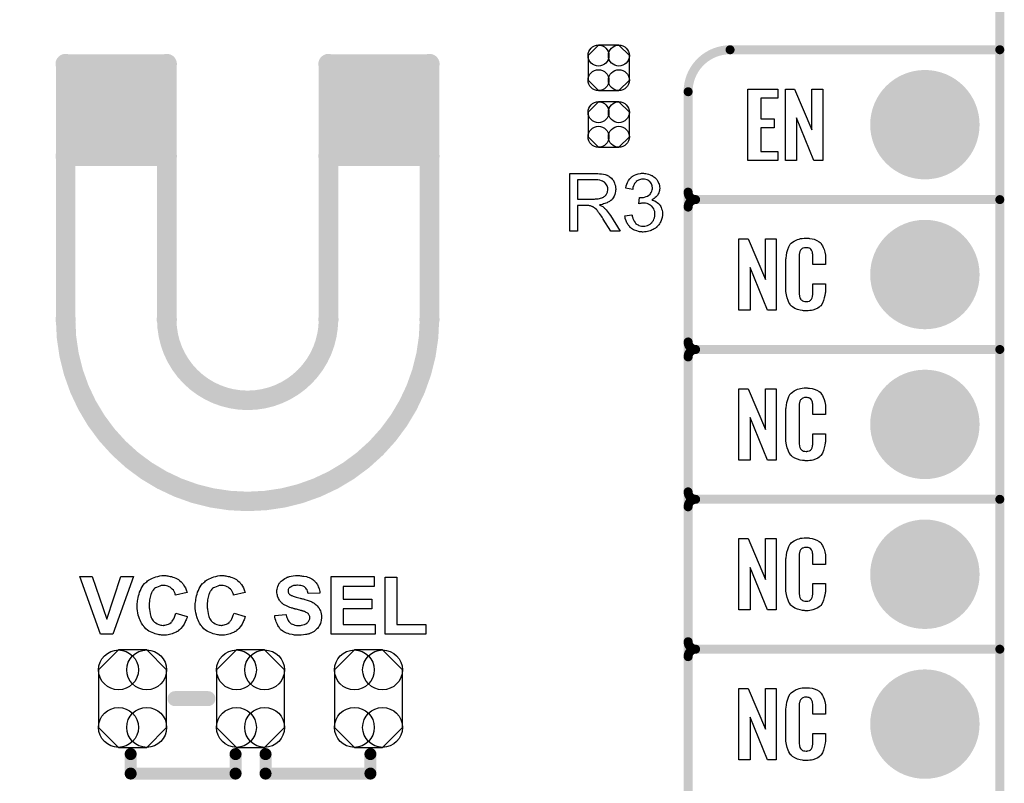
# Model space of a CAD drawing. Extents: x -0.07 to 0.95, y -0.15 to 1.54.
# Tile 7 of 10: x 0.3 to 0.95, y 0.26 to 0.77. Entities that reach past the tile are written whole.
import ezdxf

# ---------------------------------------------------------------- set-up
doc = ezdxf.new("R2010")
doc.units = 0
doc.layers.get('0').update_dxf_attribs({"linetype": 'CONTINUOUS'})
for name, color, linetype in [('gko', 6, 'CONTINUOUS'), ('gto', 2, 'CONTINUOUS'), ('gts', 1, 'CONTINUOUS')]:
    doc.layers.add(name, color=color, linetype=linetype)

# ---------------------------------------------------------------- blocks, each defined once
blk = doc.blocks.new('D24')
at = {"const_width": 0.005}
blk.add_lwpolyline([(-0.0025, 0, 1), (0.0025, 0, 1)], format="xyb", close=True, dxfattribs=at)
blk = doc.blocks.new('D34')
at = {"const_width": 0.003}
blk.add_lwpolyline([(-0.0015, 0, 1), (0.0015, 0, 1)], format="xyb", close=True, dxfattribs=at)
blk = doc.blocks.new('D85')
at = {"const_width": 0.00675}
blk.add_lwpolyline([(-0.003375, 0, 1), (0.003375, 0, 1)], format="xyb", close=True, dxfattribs=at)
blk = doc.blocks.new('D36')
at = {"const_width": 0.004}
blk.add_lwpolyline([(-0.002, 0, 1), (0.002, 0, 1)], format="xyb", close=True, dxfattribs=at)
blk = doc.blocks.new('D86')
at = {"const_width": 0.0615}
blk.add_lwpolyline([(-0.0337, 0), (0.0337, 0)], dxfattribs=at)
blk = doc.blocks.new('D97')
blk.add_lwpolyline([(-0.0227, 0.0192), (-0.0227, -0.0192), (-0.0094, -0.0325), (0.0094, -0.0325), (0.0227, -0.0192), (0.0227, 0.0192), (0.0094, 0.0325), (-0.0094, 0.0325)], close=True)
for centre in [(-0.0094, 0.0192), (0.0094, 0.0192), (-0.0094, -0.0192), (0.0094, -0.0192)]:
    blk.add_circle(centre, 0.0133)
blk = doc.blocks.new('D98')
blk.add_lwpolyline([(-0.0068, -0.0152), (0.0068, -0.0152), (0.0138, -0.0082), (0.0138, 0.0082), (0.0068, 0.0152), (-0.0068, 0.0152), (-0.0138, 0.0082), (-0.0138, -0.0082)], close=True)
for centre in [(-0.0068, 0.0082), (0.0068, 0.0082), (-0.0068, -0.0082), (0.0068, -0.0082)]:
    blk.add_circle(centre, 0.007)
blk = doc.blocks.new('D53')
at = {"const_width": 0.0365}
blk.add_lwpolyline([(-0.01825, 0, 1), (0.01825, 0, 1)], format="xyb", close=True, dxfattribs=at)

msp = doc.modelspace()

# ---------------------------------------------------------------- linework, layer by layer
at = {"layer": 'gko', "color": 6, "const_width": 0.006}
msp.add_lwpolyline([(0.95, -0.05), (0.95, 1.45)], dxfattribs=at)
at = {"layer": 'gto', "color": 2}
for points, const_width in [([(0.77, 0.75, 0.414214), (0.742, 0.722)], 0.006), ([(0.742, 0.655, 0.414214), (0.747, 0.65)], 0.006), ([(0.747, 0.65, 0.414214), (0.742, 0.645)], 0.006), ([(0.747, 0.65, 0.414214), (0.742, 0.645)], 0.006), ([(0.3266, 0.57, 1), (0.5694, 0.57)], 0.013), ([(0.3941, 0.57, 1), (0.502, 0.57)], 0.013), ([(0.742, 0.555, 0.414214), (0.747, 0.55)], 0.006), ([(0.747, 0.55, 0.414214), (0.742, 0.545)], 0.006), ([(0.747, 0.55, 0.414214), (0.742, 0.545)], 0.006), ([(0.742, 0.455, 0.414214), (0.747, 0.45)], 0.006), ([(0.747, 0.45, 0.414214), (0.742, 0.445)], 0.006), ([(0.747, 0.45, 0.414214), (0.742, 0.445)], 0.006), ([(0.742, 0.355, 0.414214), (0.747, 0.35)], 0.006), ([(0.747, 0.35, 0.414214), (0.742, 0.345)], 0.006), ([(0.747, 0.35, 0.414214), (0.742, 0.345)], 0.006)]:
    msp.add_lwpolyline(points, format="xyb", dxfattribs=dict(at, const_width=const_width))
for points, const_width in [([(0.77, 0.75), (0.77, 0.75)], 0.006), ([(0.77, 0.75), (0.77, 0.75)], 0.006), ([(0.77, 0.75), (0.95, 0.75)], 0.006), ([(0.3266, 0.57), (0.3266, 0.7405)], 0.013), ([(0.3266, 0.7405), (0.3941, 0.7405)], 0.013), ([(0.3941, 0.57), (0.3941, 0.7405)], 0.013), ([(0.502, 0.57), (0.502, 0.7405)], 0.013), ([(0.502, 0.7405), (0.5694, 0.7405)], 0.013), ([(0.5694, 0.57), (0.5694, 0.7405)], 0.013), ([(0.742, -0.022), (0.742, 0.722)], 0.006), ([(0.3266, 0.679), (0.3941, 0.679)], 0.013), ([(0.502, 0.679), (0.5694, 0.679)], 0.013), ([(0.742, 0.655), (0.742, 0.655)], 0.006), ([(0.742, 0.655), (0.742, 0.655)], 0.006), ([(0.747, 0.65), (0.747, 0.65)], 0.006), ([(0.747, 0.65), (0.747, 0.65)], 0.006), ([(0.747, 0.65), (0.747, 0.65)], 0.006), ([(0.747, 0.65), (0.747, 0.65)], 0.006), ([(0.747, 0.65), (0.95, 0.65)], 0.006), ([(0.747, 0.65), (0.95, 0.65)], 0.006), ([(0.742, 0.555), (0.742, 0.645)], 0.006), ([(0.3266, 0.57), (0.3266, 0.57)], 0.013), ([(0.3266, 0.57), (0.3266, 0.57)], 0.013), ([(0.3941, 0.57), (0.3941, 0.57)], 0.013), ([(0.3941, 0.57), (0.3941, 0.57)], 0.013), ([(0.742, 0.555), (0.742, 0.555)], 0.006), ([(0.742, 0.555), (0.742, 0.555)], 0.006), ([(0.747, 0.55), (0.747, 0.55)], 0.006), ([(0.747, 0.55), (0.747, 0.55)], 0.006), ([(0.747, 0.55), (0.747, 0.55)], 0.006), ([(0.747, 0.55), (0.747, 0.55)], 0.006), ([(0.747, 0.55), (0.95, 0.55)], 0.006), ([(0.747, 0.55), (0.95, 0.55)], 0.006), ([(0.742, 0.455), (0.742, 0.545)], 0.006), ([(0.742, 0.455), (0.742, 0.455)], 0.006), ([(0.742, 0.455), (0.742, 0.455)], 0.006), ([(0.742, 0.355), (0.742, 0.445)], 0.006), ([(0.747, 0.45), (0.747, 0.45)], 0.006), ([(0.747, 0.45), (0.747, 0.45)], 0.006), ([(0.747, 0.45), (0.747, 0.45)], 0.006), ([(0.747, 0.45), (0.747, 0.45)], 0.006), ([(0.747, 0.45), (0.95, 0.45)], 0.006), ([(0.747, 0.45), (0.95, 0.45)], 0.006), ([(0.742, 0.355), (0.742, 0.355)], 0.006), ([(0.742, 0.355), (0.742, 0.355)], 0.006), ([(0.747, 0.35), (0.747, 0.35)], 0.006), ([(0.747, 0.35), (0.747, 0.35)], 0.006), ([(0.747, 0.35), (0.747, 0.35)], 0.006), ([(0.747, 0.35), (0.747, 0.35)], 0.006), ([(0.747, 0.35), (0.95, 0.35)], 0.006), ([(0.747, 0.35), (0.95, 0.35)], 0.006), ([(0.742, 0.255), (0.742, 0.345)], 0.006), ([(0.3996, 0.317), (0.4216, 0.317)], 0.01), ([(0.37, 0.267), (0.37, 0.28)], 0.008), ([(0.44, 0.267), (0.44, 0.28)], 0.008), ([(0.46, 0.267), (0.46, 0.28)], 0.008), ([(0.53, 0.267), (0.53, 0.28)], 0.008), ([(0.37, 0.267), (0.44, 0.267)], 0.008), ([(0.46, 0.267), (0.53, 0.267)], 0.008)]:
    msp.add_lwpolyline(points, dxfattribs=dict(at, const_width=const_width))
for points in [[(0.8018, 0.7177), (0.7905, 0.7177), (0.7905, 0.704), (0.7994, 0.704), (0.7994, 0.6979), (0.7905, 0.6979), (0.7905, 0.6821), (0.8019, 0.6821), (0.8019, 0.6762), (0.7818, 0.6762), (0.7818, 0.7238), (0.8018, 0.7238), (0.8018, 0.7177)], [(0.8318, 0.6762), (0.826, 0.6762), (0.8144, 0.7046), (0.8144, 0.6762), (0.807, 0.6762), (0.807, 0.7238), (0.8131, 0.7238), (0.8246, 0.6966), (0.8246, 0.7238), (0.8318, 0.7238), (0.8318, 0.6762)], [(0.6813, 0.6674), (0.6818, 0.6674), (0.6829, 0.6673), (0.6841, 0.6671), (0.6855, 0.667), (0.6867, 0.6667), (0.6873, 0.6665), (0.6878, 0.6664), (0.6879, 0.6664), (0.6879, 0.6663), (0.6883, 0.6661), (0.6888, 0.6659), (0.6894, 0.6655), (0.69, 0.665), (0.6908, 0.6644), (0.6914, 0.6636), (0.6921, 0.6627), (0.6921, 0.6626), (0.6921, 0.6626), (0.6924, 0.6622), (0.6926, 0.6617), (0.6929, 0.661), (0.6932, 0.6601), (0.6935, 0.6591), (0.6936, 0.6581), (0.6937, 0.6569), (0.6937, 0.6569), (0.6937, 0.6568), (0.6937, 0.6565), (0.6936, 0.6562), (0.6936, 0.6559), (0.6936, 0.6555), (0.6934, 0.6545), (0.693, 0.6534), (0.6926, 0.6523), (0.6919, 0.6511), (0.6915, 0.6505), (0.691, 0.65), (0.691, 0.6499), (0.6909, 0.6499), (0.6908, 0.6497), (0.6905, 0.6495), (0.6902, 0.6493), (0.6899, 0.6491), (0.6895, 0.6488), (0.689, 0.6485), (0.6885, 0.6482), (0.6879, 0.6479), (0.6872, 0.6476), (0.6865, 0.6473), (0.6856, 0.6471), (0.6848, 0.6468), (0.6839, 0.6466), (0.6829, 0.6465), (0.683, 0.6464), (0.6832, 0.6463), (0.6835, 0.6461), (0.684, 0.6459), (0.685, 0.6453), (0.6855, 0.6449), (0.6859, 0.6445), (0.686, 0.6444), (0.6863, 0.6442), (0.6868, 0.6437), (0.6873, 0.6432), (0.6879, 0.6424), (0.6886, 0.6415), (0.6894, 0.6405), (0.6901, 0.6394), (0.6967, 0.629), (0.6904, 0.629), (0.6854, 0.637), (0.6854, 0.637), (0.6853, 0.6372), (0.6851, 0.6373), (0.685, 0.6375), (0.6846, 0.6382), (0.6841, 0.6389), (0.6835, 0.6398), (0.6829, 0.6407), (0.6823, 0.6415), (0.6817, 0.6423), (0.6816, 0.6423), (0.6815, 0.6425), (0.6812, 0.6429), (0.6808, 0.6433), (0.68, 0.6441), (0.6795, 0.6445), (0.6791, 0.6448), (0.679, 0.6449), (0.6789, 0.6449), (0.6787, 0.645), (0.6784, 0.6452), (0.678, 0.6454), (0.6777, 0.6455), (0.6768, 0.6458), (0.6767, 0.6458), (0.6766, 0.6459), (0.6764, 0.6459), (0.6761, 0.6459), (0.6757, 0.646), (0.6753, 0.646), (0.6747, 0.646), (0.6681, 0.646), (0.6681, 0.629), (0.663, 0.629), (0.663, 0.6674), (0.6808, 0.6674), (0.6813, 0.6674)], [(0.7129, 0.6675), (0.7137, 0.6674), (0.7146, 0.6672), (0.7156, 0.667), (0.7166, 0.6666), (0.7176, 0.6662), (0.7176, 0.6662), (0.7177, 0.6661), (0.718, 0.666), (0.7185, 0.6656), (0.7191, 0.6652), (0.7197, 0.6647), (0.7204, 0.6641), (0.7211, 0.6634), (0.7216, 0.6625), (0.7217, 0.6624), (0.7218, 0.6621), (0.7221, 0.6616), (0.7223, 0.661), (0.7226, 0.6603), (0.7228, 0.6595), (0.723, 0.6585), (0.7231, 0.6576), (0.7231, 0.6575), (0.7231, 0.6571), (0.723, 0.6567), (0.7229, 0.6561), (0.7227, 0.6554), (0.7224, 0.6546), (0.7221, 0.6538), (0.7217, 0.653), (0.7216, 0.6529), (0.7214, 0.6527), (0.7211, 0.6523), (0.7207, 0.6519), (0.7201, 0.6514), (0.7194, 0.6508), (0.7187, 0.6503), (0.7177, 0.6498), (0.7178, 0.6498), (0.7179, 0.6498), (0.7181, 0.6497), (0.7183, 0.6496), (0.7189, 0.6494), (0.7197, 0.6491), (0.7206, 0.6486), (0.7214, 0.6481), (0.7223, 0.6474), (0.7231, 0.6465), (0.7231, 0.6464), (0.7233, 0.6461), (0.7237, 0.6455), (0.724, 0.6448), (0.7243, 0.6439), (0.7247, 0.6429), (0.7249, 0.6417), (0.7249, 0.6403), (0.7249, 0.6403), (0.7249, 0.6401), (0.7249, 0.6398), (0.7249, 0.6395), (0.7248, 0.639), (0.7247, 0.6385), (0.7246, 0.638), (0.7245, 0.6374), (0.724, 0.636), (0.7237, 0.6353), (0.7234, 0.6347), (0.7229, 0.6339), (0.7224, 0.6332), (0.7219, 0.6325), (0.7212, 0.6318), (0.7212, 0.6318), (0.7211, 0.6317), (0.7208, 0.6315), (0.7206, 0.6313), (0.7202, 0.631), (0.7198, 0.6307), (0.7193, 0.6304), (0.7187, 0.6301), (0.7181, 0.6298), (0.7173, 0.6294), (0.7166, 0.6292), (0.7158, 0.6289), (0.7149, 0.6287), (0.7139, 0.6285), (0.713, 0.6284), (0.712, 0.6283), (0.7115, 0.6283), (0.7111, 0.6284), (0.7107, 0.6284), (0.7102, 0.6285), (0.7096, 0.6286), (0.709, 0.6287), (0.7077, 0.6291), (0.7063, 0.6296), (0.7056, 0.6299), (0.7049, 0.6303), (0.7042, 0.6308), (0.7036, 0.6313), (0.7035, 0.6314), (0.7034, 0.6315), (0.7032, 0.6317), (0.7031, 0.6319), (0.7028, 0.6322), (0.7025, 0.6326), (0.7022, 0.6329), (0.7018, 0.6334), (0.7015, 0.634), (0.7012, 0.6345), (0.7006, 0.6359), (0.7001, 0.6374), (0.6999, 0.6383), (0.6998, 0.6392), (0.7045, 0.6398), (0.7045, 0.6397), (0.7046, 0.6396), (0.7046, 0.6394), (0.7047, 0.6391), (0.7047, 0.6388), (0.7048, 0.6384), (0.7051, 0.6375), (0.7055, 0.6365), (0.706, 0.6356), (0.7066, 0.6347), (0.7072, 0.6339), (0.7073, 0.6339), (0.7076, 0.6337), (0.708, 0.6334), (0.7086, 0.6331), (0.7092, 0.6328), (0.7101, 0.6325), (0.711, 0.6323), (0.712, 0.6322), (0.7123, 0.6322), (0.7126, 0.6323), (0.7132, 0.6323), (0.7139, 0.6325), (0.7148, 0.6328), (0.7158, 0.6332), (0.7167, 0.6337), (0.7176, 0.6345), (0.7177, 0.6346), (0.718, 0.6349), (0.7183, 0.6354), (0.7188, 0.6361), (0.7192, 0.6369), (0.7196, 0.6379), (0.7198, 0.639), (0.7199, 0.6402), (0.7199, 0.6403), (0.7199, 0.6404), (0.7199, 0.6405), (0.7199, 0.6408), (0.7198, 0.6414), (0.7197, 0.6421), (0.7194, 0.643), (0.7191, 0.6439), (0.7185, 0.6448), (0.7178, 0.6456), (0.7177, 0.6457), (0.7174, 0.6459), (0.7169, 0.6463), (0.7163, 0.6466), (0.7156, 0.647), (0.7146, 0.6474), (0.7136, 0.6476), (0.7124, 0.6477), (0.7119, 0.6477), (0.7115, 0.6476), (0.711, 0.6476), (0.7105, 0.6475), (0.7098, 0.6474), (0.7091, 0.6472), (0.7096, 0.6514), (0.7099, 0.6514), (0.7101, 0.6513), (0.7108, 0.6513), (0.7115, 0.6514), (0.7122, 0.6515), (0.713, 0.6517), (0.7139, 0.652), (0.7148, 0.6524), (0.7158, 0.6529), (0.7158, 0.6529), (0.7159, 0.6529), (0.7162, 0.6531), (0.7166, 0.6535), (0.717, 0.654), (0.7174, 0.6548), (0.7178, 0.6556), (0.7181, 0.6565), (0.7182, 0.6571), (0.7182, 0.6577), (0.7182, 0.6577), (0.7182, 0.6578), (0.7182, 0.6581), (0.7181, 0.6586), (0.718, 0.6592), (0.7178, 0.6599), (0.7175, 0.6606), (0.7171, 0.6613), (0.7164, 0.662), (0.7164, 0.662), (0.7161, 0.6622), (0.7157, 0.6625), (0.7152, 0.6629), (0.7146, 0.6631), (0.7138, 0.6634), (0.7129, 0.6636), (0.7119, 0.6637), (0.7115, 0.6637), (0.711, 0.6636), (0.7103, 0.6635), (0.7096, 0.6632), (0.7088, 0.663), (0.7081, 0.6625), (0.7073, 0.662), (0.7073, 0.6619), (0.7071, 0.6616), (0.7067, 0.6612), (0.7063, 0.6607), (0.706, 0.66), (0.7056, 0.6591), (0.7052, 0.658), (0.705, 0.6568), (0.7003, 0.6576), (0.7003, 0.6577), (0.7004, 0.6579), (0.7004, 0.6581), (0.7005, 0.6584), (0.7006, 0.6588), (0.7007, 0.6592), (0.7011, 0.6603), (0.7016, 0.6615), (0.7023, 0.6627), (0.7031, 0.6639), (0.7042, 0.665), (0.7042, 0.665), (0.7043, 0.6651), (0.7045, 0.6652), (0.7047, 0.6654), (0.705, 0.6656), (0.7054, 0.6658), (0.7058, 0.666), (0.7063, 0.6663), (0.7074, 0.6667), (0.7087, 0.6672), (0.7102, 0.6675), (0.711, 0.6676), (0.7123, 0.6676), (0.7129, 0.6675)], [(0.6802, 0.6631), (0.6681, 0.6631), (0.6681, 0.6504), (0.6795, 0.6504), (0.6802, 0.6505), (0.681, 0.6505), (0.6819, 0.6506), (0.6828, 0.6507), (0.6836, 0.6509), (0.6844, 0.6511), (0.6845, 0.6511), (0.6848, 0.6513), (0.6851, 0.6514), (0.6855, 0.6516), (0.686, 0.652), (0.6865, 0.6524), (0.687, 0.6529), (0.6874, 0.6534), (0.6875, 0.6535), (0.6876, 0.6537), (0.6878, 0.654), (0.688, 0.6545), (0.6881, 0.655), (0.6883, 0.6555), (0.6884, 0.6562), (0.6885, 0.6569), (0.6885, 0.6569), (0.6885, 0.657), (0.6884, 0.6573), (0.6884, 0.6578), (0.6883, 0.6585), (0.688, 0.6591), (0.6876, 0.6599), (0.6871, 0.6606), (0.6865, 0.6614), (0.6864, 0.6614), (0.6861, 0.6616), (0.6856, 0.6619), (0.6849, 0.6622), (0.6841, 0.6626), (0.683, 0.6629), (0.6817, 0.6631), (0.6802, 0.6631)], [(0.8219, 0.6242), (0.8225, 0.6242), (0.8231, 0.6241), (0.8247, 0.6239), (0.8262, 0.6235), (0.8279, 0.6228), (0.8294, 0.6219), (0.8301, 0.6214), (0.8307, 0.6207), (0.8308, 0.6205), (0.8311, 0.6201), (0.8316, 0.6192), (0.8322, 0.6181), (0.8327, 0.6167), (0.8332, 0.615), (0.8336, 0.6129), (0.8336, 0.6106), (0.8336, 0.6066), (0.8253, 0.6066), (0.8253, 0.6107), (0.8253, 0.6108), (0.8253, 0.6111), (0.8253, 0.6116), (0.8253, 0.6121), (0.8252, 0.6134), (0.8251, 0.6141), (0.825, 0.6146), (0.825, 0.6147), (0.825, 0.6149), (0.8248, 0.6154), (0.8244, 0.6163), (0.8238, 0.617), (0.8237, 0.6172), (0.8235, 0.6173), (0.8231, 0.6175), (0.8227, 0.6177), (0.8222, 0.6178), (0.8215, 0.6179), (0.8204, 0.6179), (0.82, 0.6179), (0.8196, 0.6179), (0.8186, 0.6175), (0.8181, 0.6173), (0.8176, 0.6169), (0.8175, 0.6167), (0.8171, 0.6163), (0.8166, 0.6154), (0.8163, 0.6143), (0.8163, 0.6142), (0.8163, 0.6141), (0.8162, 0.6137), (0.8162, 0.6132), (0.8161, 0.6127), (0.8161, 0.6119), (0.816, 0.6111), (0.816, 0.6102), (0.816, 0.5895), (0.816, 0.5894), (0.816, 0.5889), (0.8161, 0.5882), (0.8161, 0.5873), (0.8164, 0.5854), (0.8166, 0.5845), (0.817, 0.5837), (0.8171, 0.5836), (0.8172, 0.5834), (0.8175, 0.5832), (0.8178, 0.5829), (0.8184, 0.5825), (0.819, 0.5822), (0.8199, 0.5821), (0.8208, 0.582), (0.8212, 0.582), (0.8215, 0.5821), (0.8219, 0.5821), (0.8229, 0.5823), (0.8234, 0.5826), (0.8238, 0.5829), (0.8238, 0.5829), (0.8239, 0.5831), (0.8243, 0.5835), (0.8248, 0.5844), (0.825, 0.5854), (0.825, 0.5855), (0.8251, 0.5857), (0.8251, 0.586), (0.8252, 0.5865), (0.8252, 0.587), (0.8253, 0.5878), (0.8253, 0.5886), (0.8253, 0.5895), (0.8253, 0.5938), (0.8336, 0.5938), (0.8336, 0.59), (0.8336, 0.5899), (0.8336, 0.5897), (0.8336, 0.5894), (0.8336, 0.5889), (0.8336, 0.5883), (0.8335, 0.5876), (0.8333, 0.5861), (0.8329, 0.5844), (0.8324, 0.5826), (0.8317, 0.5809), (0.8308, 0.5794), (0.8307, 0.5792), (0.8302, 0.5788), (0.8295, 0.5782), (0.8285, 0.5775), (0.8271, 0.5769), (0.8253, 0.5762), (0.8244, 0.576), (0.8233, 0.5759), (0.8221, 0.5757), (0.82, 0.5757), (0.8196, 0.5758), (0.8189, 0.5758), (0.8183, 0.5759), (0.8167, 0.5762), (0.815, 0.5767), (0.8132, 0.5774), (0.8116, 0.5784), (0.8109, 0.579), (0.8102, 0.5797), (0.8102, 0.5798), (0.8102, 0.5799), (0.81, 0.5802), (0.8098, 0.5805), (0.8093, 0.5814), (0.8088, 0.5827), (0.8081, 0.5844), (0.8077, 0.5864), (0.8073, 0.5887), (0.8072, 0.5914), (0.8072, 0.6083), (0.8072, 0.6084), (0.8072, 0.6087), (0.8072, 0.6091), (0.8073, 0.6096), (0.8073, 0.6103), (0.8074, 0.611), (0.8076, 0.6128), (0.8079, 0.6147), (0.8085, 0.6166), (0.8092, 0.6186), (0.8102, 0.6203), (0.8102, 0.6203), (0.8104, 0.6204), (0.8108, 0.6209), (0.8116, 0.6216), (0.8127, 0.6223), (0.8141, 0.623), (0.8151, 0.6234), (0.816, 0.6237), (0.817, 0.624), (0.8182, 0.6241), (0.8194, 0.6243), (0.8214, 0.6243), (0.8219, 0.6242)], [(0.8007, 0.5762), (0.795, 0.5762), (0.7833, 0.6046), (0.7833, 0.5762), (0.7759, 0.5762), (0.7759, 0.6238), (0.782, 0.6238), (0.7936, 0.5966), (0.7936, 0.6238), (0.8007, 0.6238), (0.8007, 0.5762)], [(0.8007, 0.4762), (0.795, 0.4762), (0.7833, 0.5046), (0.7833, 0.4762), (0.7759, 0.4762), (0.7759, 0.5238), (0.782, 0.5238), (0.7936, 0.4966), (0.7936, 0.5238), (0.8007, 0.5238), (0.8007, 0.4762)], [(0.8219, 0.5242), (0.8225, 0.5242), (0.8231, 0.5241), (0.8247, 0.5239), (0.8262, 0.5235), (0.8279, 0.5228), (0.8294, 0.5219), (0.8301, 0.5214), (0.8307, 0.5207), (0.8308, 0.5205), (0.8311, 0.5201), (0.8316, 0.5192), (0.8322, 0.5181), (0.8327, 0.5167), (0.8332, 0.515), (0.8336, 0.5129), (0.8336, 0.5106), (0.8336, 0.5066), (0.8253, 0.5066), (0.8253, 0.5107), (0.8253, 0.5108), (0.8253, 0.5111), (0.8253, 0.5116), (0.8253, 0.5121), (0.8252, 0.5134), (0.8251, 0.5141), (0.825, 0.5146), (0.825, 0.5147), (0.825, 0.5149), (0.8248, 0.5154), (0.8244, 0.5163), (0.8238, 0.517), (0.8237, 0.5172), (0.8235, 0.5173), (0.8231, 0.5175), (0.8227, 0.5177), (0.8222, 0.5178), (0.8215, 0.5179), (0.8204, 0.5179), (0.82, 0.5179), (0.8196, 0.5179), (0.8186, 0.5175), (0.8181, 0.5173), (0.8176, 0.5169), (0.8175, 0.5167), (0.8171, 0.5163), (0.8166, 0.5154), (0.8163, 0.5143), (0.8163, 0.5142), (0.8163, 0.5141), (0.8162, 0.5137), (0.8162, 0.5132), (0.8161, 0.5127), (0.8161, 0.5119), (0.816, 0.5111), (0.816, 0.5102), (0.816, 0.4895), (0.816, 0.4894), (0.816, 0.4889), (0.8161, 0.4882), (0.8161, 0.4873), (0.8164, 0.4854), (0.8166, 0.4845), (0.817, 0.4837), (0.8171, 0.4836), (0.8172, 0.4834), (0.8175, 0.4832), (0.8178, 0.4829), (0.8184, 0.4825), (0.819, 0.4822), (0.8199, 0.4821), (0.8208, 0.482), (0.8212, 0.482), (0.8215, 0.4821), (0.8219, 0.4821), (0.8229, 0.4823), (0.8234, 0.4826), (0.8238, 0.4829), (0.8238, 0.4829), (0.8239, 0.4831), (0.8243, 0.4835), (0.8248, 0.4844), (0.825, 0.4854), (0.825, 0.4855), (0.8251, 0.4857), (0.8251, 0.486), (0.8252, 0.4865), (0.8252, 0.487), (0.8253, 0.4878), (0.8253, 0.4886), (0.8253, 0.4895), (0.8253, 0.4938), (0.8336, 0.4938), (0.8336, 0.49), (0.8336, 0.4899), (0.8336, 0.4897), (0.8336, 0.4894), (0.8336, 0.4889), (0.8336, 0.4883), (0.8335, 0.4876), (0.8333, 0.4861), (0.8329, 0.4844), (0.8324, 0.4826), (0.8317, 0.4809), (0.8308, 0.4794), (0.8307, 0.4792), (0.8302, 0.4788), (0.8295, 0.4782), (0.8285, 0.4775), (0.8271, 0.4769), (0.8253, 0.4762), (0.8244, 0.476), (0.8233, 0.4759), (0.8221, 0.4757), (0.82, 0.4757), (0.8196, 0.4758), (0.8189, 0.4758), (0.8183, 0.4759), (0.8167, 0.4762), (0.815, 0.4767), (0.8132, 0.4774), (0.8116, 0.4784), (0.8109, 0.479), (0.8102, 0.4797), (0.8102, 0.4798), (0.8102, 0.4799), (0.81, 0.4802), (0.8098, 0.4805), (0.8093, 0.4814), (0.8088, 0.4827), (0.8081, 0.4844), (0.8077, 0.4864), (0.8073, 0.4887), (0.8072, 0.4914), (0.8072, 0.5083), (0.8072, 0.5084), (0.8072, 0.5087), (0.8072, 0.5091), (0.8073, 0.5096), (0.8073, 0.5103), (0.8074, 0.511), (0.8076, 0.5128), (0.8079, 0.5147), (0.8085, 0.5166), (0.8092, 0.5186), (0.8102, 0.5203), (0.8102, 0.5203), (0.8104, 0.5204), (0.8108, 0.5209), (0.8116, 0.5216), (0.8127, 0.5223), (0.8141, 0.523), (0.8151, 0.5234), (0.816, 0.5237), (0.817, 0.524), (0.8182, 0.5241), (0.8194, 0.5243), (0.8214, 0.5243), (0.8219, 0.5242)], [(0.8007, 0.3762), (0.795, 0.3762), (0.7833, 0.4046), (0.7833, 0.3762), (0.7759, 0.3762), (0.7759, 0.4238), (0.782, 0.4238), (0.7936, 0.3966), (0.7936, 0.4238), (0.8007, 0.4238), (0.8007, 0.3762)], [(0.8219, 0.4242), (0.8225, 0.4242), (0.8231, 0.4241), (0.8247, 0.4239), (0.8262, 0.4235), (0.8279, 0.4228), (0.8294, 0.4219), (0.8301, 0.4214), (0.8307, 0.4207), (0.8308, 0.4205), (0.8311, 0.4201), (0.8316, 0.4192), (0.8322, 0.4181), (0.8327, 0.4167), (0.8332, 0.415), (0.8336, 0.4129), (0.8336, 0.4106), (0.8336, 0.4066), (0.8253, 0.4066), (0.8253, 0.4107), (0.8253, 0.4108), (0.8253, 0.4111), (0.8253, 0.4116), (0.8253, 0.4121), (0.8252, 0.4134), (0.8251, 0.4141), (0.825, 0.4146), (0.825, 0.4147), (0.825, 0.4149), (0.8248, 0.4154), (0.8244, 0.4163), (0.8238, 0.417), (0.8237, 0.4172), (0.8235, 0.4173), (0.8231, 0.4175), (0.8227, 0.4177), (0.8222, 0.4178), (0.8215, 0.4179), (0.8204, 0.4179), (0.82, 0.4179), (0.8196, 0.4179), (0.8186, 0.4175), (0.8181, 0.4173), (0.8176, 0.4169), (0.8175, 0.4167), (0.8171, 0.4163), (0.8166, 0.4154), (0.8163, 0.4143), (0.8163, 0.4142), (0.8163, 0.4141), (0.8162, 0.4137), (0.8162, 0.4132), (0.8161, 0.4127), (0.8161, 0.4119), (0.816, 0.4111), (0.816, 0.4102), (0.816, 0.3895), (0.816, 0.3894), (0.816, 0.3889), (0.8161, 0.3882), (0.8161, 0.3873), (0.8164, 0.3854), (0.8166, 0.3845), (0.817, 0.3837), (0.8171, 0.3836), (0.8172, 0.3834), (0.8175, 0.3832), (0.8178, 0.3829), (0.8184, 0.3825), (0.819, 0.3822), (0.8199, 0.3821), (0.8208, 0.382), (0.8212, 0.382), (0.8215, 0.3821), (0.8219, 0.3821), (0.8229, 0.3823), (0.8234, 0.3826), (0.8238, 0.3829), (0.8238, 0.3829), (0.8239, 0.3831), (0.8243, 0.3835), (0.8248, 0.3844), (0.825, 0.3854), (0.825, 0.3855), (0.8251, 0.3857), (0.8251, 0.386), (0.8252, 0.3865), (0.8252, 0.387), (0.8253, 0.3878), (0.8253, 0.3886), (0.8253, 0.3895), (0.8253, 0.3938), (0.8336, 0.3938), (0.8336, 0.39), (0.8336, 0.3899), (0.8336, 0.3897), (0.8336, 0.3894), (0.8336, 0.3889), (0.8336, 0.3883), (0.8335, 0.3876), (0.8333, 0.3861), (0.8329, 0.3844), (0.8324, 0.3826), (0.8317, 0.3809), (0.8308, 0.3794), (0.8307, 0.3792), (0.8302, 0.3788), (0.8295, 0.3782), (0.8285, 0.3775), (0.8271, 0.3769), (0.8253, 0.3762), (0.8244, 0.376), (0.8233, 0.3759), (0.8221, 0.3757), (0.82, 0.3757), (0.8196, 0.3758), (0.8189, 0.3758), (0.8183, 0.3759), (0.8167, 0.3762), (0.815, 0.3767), (0.8132, 0.3774), (0.8116, 0.3784), (0.8109, 0.379), (0.8102, 0.3797), (0.8102, 0.3798), (0.8102, 0.3799), (0.81, 0.3802), (0.8098, 0.3805), (0.8093, 0.3814), (0.8088, 0.3827), (0.8081, 0.3844), (0.8077, 0.3864), (0.8073, 0.3887), (0.8072, 0.3914), (0.8072, 0.4083), (0.8072, 0.4084), (0.8072, 0.4087), (0.8072, 0.4091), (0.8073, 0.4096), (0.8073, 0.4103), (0.8074, 0.411), (0.8076, 0.4128), (0.8079, 0.4147), (0.8085, 0.4166), (0.8092, 0.4186), (0.8102, 0.4203), (0.8102, 0.4203), (0.8104, 0.4204), (0.8108, 0.4209), (0.8116, 0.4216), (0.8127, 0.4223), (0.8141, 0.423), (0.8151, 0.4234), (0.816, 0.4237), (0.817, 0.424), (0.8182, 0.4241), (0.8194, 0.4243), (0.8214, 0.4243), (0.8219, 0.4242)], [(0.3581, 0.36), (0.3498, 0.36), (0.336, 0.3984), (0.3444, 0.3984), (0.3541, 0.37), (0.3635, 0.3984), (0.3718, 0.3984), (0.3581, 0.36)], [(0.3934, 0.3991), (0.3941, 0.399), (0.3947, 0.3989), (0.3955, 0.3988), (0.3963, 0.3986), (0.3972, 0.3984), (0.3982, 0.3981), (0.3991, 0.3978), (0.4001, 0.3974), (0.401, 0.3969), (0.4019, 0.3964), (0.4029, 0.3957), (0.4037, 0.395), (0.4038, 0.395), (0.4038, 0.3949), (0.404, 0.3947), (0.4042, 0.3945), (0.4044, 0.3942), (0.4046, 0.3939), (0.4052, 0.3931), (0.4058, 0.3921), (0.4065, 0.3909), (0.4071, 0.3895), (0.4077, 0.3879), (0.4, 0.3861), (0.4, 0.3861), (0.3999, 0.3862), (0.3999, 0.3864), (0.3998, 0.3866), (0.3997, 0.3871), (0.3994, 0.3877), (0.399, 0.3885), (0.3985, 0.3893), (0.3978, 0.3901), (0.3971, 0.3907), (0.397, 0.3908), (0.3967, 0.391), (0.3963, 0.3913), (0.3957, 0.3916), (0.3949, 0.392), (0.394, 0.3922), (0.393, 0.3925), (0.3919, 0.3925), (0.3915, 0.3925), (0.3912, 0.3925), (0.3908, 0.3924), (0.3904, 0.3924), (0.3894, 0.3921), (0.3883, 0.3917), (0.3872, 0.3912), (0.3866, 0.3909), (0.386, 0.3905), (0.3855, 0.39), (0.385, 0.3894), (0.385, 0.3894), (0.3848, 0.3892), (0.3847, 0.3891), (0.3846, 0.3888), (0.3843, 0.3885), (0.3841, 0.3881), (0.3839, 0.3876), (0.3837, 0.387), (0.3834, 0.3864), (0.3832, 0.3856), (0.383, 0.3848), (0.3827, 0.3839), (0.3826, 0.3829), (0.3825, 0.3819), (0.3824, 0.3807), (0.3823, 0.3794), (0.3823, 0.3794), (0.3823, 0.3791), (0.3823, 0.3787), (0.3824, 0.3783), (0.3824, 0.3776), (0.3825, 0.3769), (0.3826, 0.3762), (0.3827, 0.3754), (0.383, 0.3737), (0.3835, 0.3719), (0.3837, 0.3711), (0.3841, 0.3703), (0.3845, 0.3696), (0.385, 0.369), (0.385, 0.3689), (0.3851, 0.3689), (0.3852, 0.3687), (0.3855, 0.3685), (0.386, 0.368), (0.3868, 0.3675), (0.3877, 0.3669), (0.3889, 0.3664), (0.3902, 0.3661), (0.3909, 0.366), (0.3917, 0.3659), (0.392, 0.3659), (0.3922, 0.366), (0.3928, 0.3661), (0.3936, 0.3662), (0.3943, 0.3664), (0.3952, 0.3668), (0.3961, 0.3672), (0.397, 0.3679), (0.3971, 0.368), (0.3974, 0.3683), (0.3978, 0.3687), (0.3982, 0.3694), (0.3988, 0.3703), (0.3993, 0.3713), (0.3998, 0.3726), (0.4002, 0.3741), (0.4078, 0.3718), (0.4078, 0.3717), (0.4077, 0.3715), (0.4076, 0.3712), (0.4074, 0.3707), (0.4072, 0.3702), (0.407, 0.3696), (0.4067, 0.3689), (0.4064, 0.3682), (0.4056, 0.3667), (0.4046, 0.3652), (0.4034, 0.3637), (0.4027, 0.363), (0.402, 0.3624), (0.4019, 0.3623), (0.4018, 0.3623), (0.4016, 0.3621), (0.4013, 0.3619), (0.4009, 0.3617), (0.4004, 0.3614), (0.3998, 0.3612), (0.3992, 0.3609), (0.3985, 0.3606), (0.3977, 0.3603), (0.3969, 0.3601), (0.396, 0.3598), (0.3951, 0.3596), (0.394, 0.3594), (0.3929, 0.3594), (0.3918, 0.3593), (0.3914, 0.3593), (0.3911, 0.3594), (0.3905, 0.3594), (0.3899, 0.3595), (0.3891, 0.3596), (0.3883, 0.3598), (0.3873, 0.36), (0.3864, 0.3603), (0.3854, 0.3606), (0.3843, 0.3611), (0.3833, 0.3616), (0.3822, 0.3621), (0.3812, 0.3628), (0.3802, 0.3636), (0.3792, 0.3646), (0.3792, 0.3646), (0.379, 0.3648), (0.3788, 0.3651), (0.3785, 0.3655), (0.3781, 0.3661), (0.3777, 0.3667), (0.3772, 0.3674), (0.3768, 0.3683), (0.3763, 0.3693), (0.3759, 0.3703), (0.3755, 0.3715), (0.3751, 0.3728), (0.3748, 0.3742), (0.3746, 0.3757), (0.3744, 0.3772), (0.3744, 0.3789), (0.3744, 0.3789), (0.3744, 0.379), (0.3744, 0.3793), (0.3744, 0.3798), (0.3744, 0.3805), (0.3745, 0.3813), (0.3746, 0.3822), (0.3747, 0.3832), (0.375, 0.3844), (0.3752, 0.3855), (0.3756, 0.3868), (0.376, 0.388), (0.3765, 0.3892), (0.377, 0.3905), (0.3777, 0.3916), (0.3784, 0.3927), (0.3793, 0.3938), (0.3793, 0.3939), (0.3795, 0.394), (0.3798, 0.3943), (0.3802, 0.3946), (0.3807, 0.395), (0.3813, 0.3955), (0.382, 0.396), (0.3828, 0.3965), (0.3837, 0.397), (0.3846, 0.3975), (0.3857, 0.3979), (0.3868, 0.3983), (0.3881, 0.3986), (0.3894, 0.3989), (0.3908, 0.3991), (0.3923, 0.3991), (0.3929, 0.3991), (0.3934, 0.3991)], [(0.4322, 0.3991), (0.4328, 0.399), (0.4335, 0.3989), (0.4342, 0.3988), (0.4351, 0.3986), (0.436, 0.3984), (0.4369, 0.3981), (0.4378, 0.3978), (0.4388, 0.3974), (0.4398, 0.3969), (0.4407, 0.3964), (0.4416, 0.3957), (0.4424, 0.395), (0.4425, 0.395), (0.4426, 0.3949), (0.4427, 0.3947), (0.4429, 0.3945), (0.4431, 0.3942), (0.4433, 0.3939), (0.4439, 0.3931), (0.4446, 0.3921), (0.4452, 0.3909), (0.4458, 0.3895), (0.4464, 0.3879), (0.4387, 0.3861), (0.4387, 0.3861), (0.4387, 0.3862), (0.4387, 0.3864), (0.4386, 0.3866), (0.4384, 0.3871), (0.4381, 0.3877), (0.4377, 0.3885), (0.4372, 0.3893), (0.4366, 0.3901), (0.4358, 0.3907), (0.4357, 0.3908), (0.4355, 0.391), (0.435, 0.3913), (0.4344, 0.3916), (0.4336, 0.392), (0.4327, 0.3922), (0.4317, 0.3925), (0.4306, 0.3925), (0.4302, 0.3925), (0.4299, 0.3925), (0.4296, 0.3924), (0.4291, 0.3924), (0.4282, 0.3921), (0.4271, 0.3917), (0.4259, 0.3912), (0.4253, 0.3909), (0.4247, 0.3905), (0.4242, 0.39), (0.4237, 0.3894), (0.4237, 0.3894), (0.4236, 0.3892), (0.4235, 0.3891), (0.4233, 0.3888), (0.4231, 0.3885), (0.4229, 0.3881), (0.4226, 0.3876), (0.4224, 0.387), (0.4221, 0.3864), (0.4219, 0.3856), (0.4217, 0.3848), (0.4215, 0.3839), (0.4213, 0.3829), (0.4212, 0.3819), (0.4211, 0.3807), (0.4211, 0.3794), (0.4211, 0.3794), (0.4211, 0.3791), (0.4211, 0.3787), (0.4211, 0.3783), (0.4211, 0.3776), (0.4212, 0.3769), (0.4213, 0.3762), (0.4214, 0.3754), (0.4217, 0.3737), (0.4222, 0.3719), (0.4225, 0.3711), (0.4229, 0.3703), (0.4232, 0.3696), (0.4237, 0.369), (0.4237, 0.3689), (0.4238, 0.3689), (0.424, 0.3687), (0.4242, 0.3685), (0.4247, 0.368), (0.4255, 0.3675), (0.4265, 0.3669), (0.4276, 0.3664), (0.429, 0.3661), (0.4297, 0.366), (0.4305, 0.3659), (0.4307, 0.3659), (0.431, 0.366), (0.4316, 0.3661), (0.4323, 0.3662), (0.4331, 0.3664), (0.434, 0.3668), (0.4348, 0.3672), (0.4357, 0.3679), (0.4358, 0.368), (0.4361, 0.3683), (0.4365, 0.3687), (0.437, 0.3694), (0.4375, 0.3703), (0.438, 0.3713), (0.4385, 0.3726), (0.439, 0.3741), (0.4465, 0.3718), (0.4465, 0.3717), (0.4464, 0.3715), (0.4463, 0.3712), (0.4462, 0.3707), (0.4459, 0.3702), (0.4457, 0.3696), (0.4454, 0.3689), (0.4451, 0.3682), (0.4443, 0.3667), (0.4433, 0.3652), (0.4421, 0.3637), (0.4414, 0.363), (0.4407, 0.3624), (0.4407, 0.3623), (0.4406, 0.3623), (0.4403, 0.3621), (0.44, 0.3619), (0.4396, 0.3617), (0.4391, 0.3614), (0.4386, 0.3612), (0.438, 0.3609), (0.4372, 0.3606), (0.4365, 0.3603), (0.4356, 0.3601), (0.4347, 0.3598), (0.4338, 0.3596), (0.4327, 0.3594), (0.4317, 0.3594), (0.4305, 0.3593), (0.4302, 0.3593), (0.4298, 0.3594), (0.4292, 0.3594), (0.4286, 0.3595), (0.4279, 0.3596), (0.427, 0.3598), (0.4261, 0.36), (0.4251, 0.3603), (0.4241, 0.3606), (0.4231, 0.3611), (0.422, 0.3616), (0.421, 0.3621), (0.4199, 0.3628), (0.4189, 0.3636), (0.418, 0.3646), (0.4179, 0.3646), (0.4178, 0.3648), (0.4175, 0.3651), (0.4172, 0.3655), (0.4169, 0.3661), (0.4164, 0.3667), (0.416, 0.3674), (0.4155, 0.3683), (0.4151, 0.3693), (0.4146, 0.3703), (0.4142, 0.3715), (0.4139, 0.3728), (0.4135, 0.3742), (0.4133, 0.3757), (0.4131, 0.3772), (0.4131, 0.3789), (0.4131, 0.3789), (0.4131, 0.379), (0.4131, 0.3793), (0.4131, 0.3798), (0.4131, 0.3805), (0.4133, 0.3813), (0.4134, 0.3822), (0.4135, 0.3832), (0.4137, 0.3844), (0.414, 0.3855), (0.4143, 0.3868), (0.4147, 0.388), (0.4152, 0.3892), (0.4158, 0.3905), (0.4164, 0.3916), (0.4171, 0.3927), (0.418, 0.3938), (0.4181, 0.3939), (0.4183, 0.394), (0.4185, 0.3943), (0.4189, 0.3946), (0.4194, 0.395), (0.42, 0.3955), (0.4207, 0.396), (0.4215, 0.3965), (0.4224, 0.397), (0.4234, 0.3975), (0.4245, 0.3979), (0.4256, 0.3983), (0.4269, 0.3986), (0.4281, 0.3989), (0.4296, 0.3991), (0.431, 0.3991), (0.4317, 0.3991), (0.4322, 0.3991)], [(0.4827, 0.3991), (0.4833, 0.399), (0.484, 0.399), (0.4847, 0.3988), (0.4856, 0.3987), (0.4873, 0.3984), (0.4882, 0.3981), (0.4891, 0.3978), (0.49, 0.3974), (0.4908, 0.397), (0.4916, 0.3965), (0.4923, 0.3959), (0.4924, 0.3959), (0.4925, 0.3957), (0.4927, 0.3956), (0.4929, 0.3954), (0.4932, 0.395), (0.4935, 0.3946), (0.4938, 0.3942), (0.4942, 0.3937), (0.4946, 0.3931), (0.4949, 0.3925), (0.4952, 0.3917), (0.4955, 0.391), (0.4958, 0.3902), (0.496, 0.3893), (0.4962, 0.3884), (0.4962, 0.3874), (0.4885, 0.3871), (0.4885, 0.3872), (0.4885, 0.3873), (0.4883, 0.3876), (0.4882, 0.3881), (0.488, 0.3887), (0.4877, 0.3895), (0.4873, 0.3901), (0.4868, 0.3908), (0.4863, 0.3914), (0.4862, 0.3914), (0.486, 0.3916), (0.4856, 0.3918), (0.4851, 0.392), (0.4844, 0.3922), (0.4836, 0.3925), (0.4826, 0.3926), (0.4814, 0.3927), (0.4809, 0.3927), (0.4802, 0.3926), (0.4795, 0.3925), (0.4787, 0.3924), (0.4778, 0.3921), (0.477, 0.3917), (0.4762, 0.3912), (0.4761, 0.3912), (0.476, 0.3911), (0.4758, 0.3909), (0.4756, 0.3906), (0.4754, 0.3903), (0.4751, 0.3899), (0.475, 0.3894), (0.475, 0.3889), (0.475, 0.3888), (0.475, 0.3886), (0.475, 0.3884), (0.4751, 0.3881), (0.4753, 0.3877), (0.4754, 0.3873), (0.4757, 0.3869), (0.4761, 0.3865), (0.4761, 0.3865), (0.4764, 0.3863), (0.4766, 0.3862), (0.4769, 0.3861), (0.4771, 0.3859), (0.4775, 0.3858), (0.478, 0.3856), (0.4785, 0.3854), (0.4791, 0.3851), (0.4797, 0.3849), (0.4805, 0.3847), (0.4813, 0.3845), (0.4822, 0.3843), (0.4832, 0.384), (0.4832, 0.384), (0.4835, 0.3839), (0.4837, 0.3839), (0.4841, 0.3838), (0.4846, 0.3836), (0.4851, 0.3835), (0.4857, 0.3833), (0.4863, 0.3831), (0.4877, 0.3827), (0.4891, 0.3823), (0.4904, 0.3818), (0.491, 0.3815), (0.4915, 0.3812), (0.4916, 0.3812), (0.4916, 0.3811), (0.492, 0.3809), (0.4925, 0.3806), (0.4931, 0.3801), (0.4937, 0.3796), (0.4945, 0.3789), (0.4952, 0.3781), (0.4958, 0.3773), (0.4958, 0.3771), (0.496, 0.3768), (0.4963, 0.3763), (0.4966, 0.3756), (0.4968, 0.3747), (0.4971, 0.3737), (0.4973, 0.3725), (0.4973, 0.3712), (0.4973, 0.3711), (0.4973, 0.371), (0.4973, 0.3708), (0.4973, 0.3706), (0.4973, 0.3703), (0.4972, 0.3699), (0.4971, 0.3692), (0.4969, 0.3682), (0.4966, 0.3671), (0.4961, 0.3661), (0.4955, 0.3649), (0.4955, 0.3649), (0.4953, 0.3648), (0.4951, 0.3645), (0.4947, 0.3639), (0.4941, 0.3633), (0.4934, 0.3626), (0.4925, 0.3619), (0.4915, 0.3613), (0.4902, 0.3607), (0.4902, 0.3607), (0.4901, 0.3606), (0.4899, 0.3606), (0.4896, 0.3604), (0.4893, 0.3603), (0.4889, 0.3602), (0.4885, 0.3601), (0.488, 0.36), (0.4873, 0.3598), (0.4867, 0.3597), (0.4853, 0.3595), (0.4837, 0.3593), (0.4819, 0.3593), (0.4812, 0.3593), (0.4807, 0.3593), (0.4801, 0.3594), (0.4794, 0.3594), (0.4786, 0.3596), (0.4778, 0.3597), (0.476, 0.3601), (0.475, 0.3604), (0.4741, 0.3607), (0.4732, 0.3611), (0.4723, 0.3615), (0.4715, 0.362), (0.4707, 0.3626), (0.4706, 0.3627), (0.4705, 0.3628), (0.4703, 0.3629), (0.4701, 0.3632), (0.4698, 0.3636), (0.4694, 0.3641), (0.469, 0.3646), (0.4686, 0.3651), (0.4683, 0.3658), (0.4679, 0.3665), (0.4675, 0.3673), (0.4671, 0.3682), (0.4668, 0.3692), (0.4665, 0.3702), (0.4663, 0.3713), (0.4661, 0.3725), (0.4736, 0.3732), (0.4736, 0.3732), (0.4737, 0.373), (0.4737, 0.3728), (0.4738, 0.3726), (0.474, 0.3719), (0.4743, 0.3711), (0.4746, 0.3702), (0.4751, 0.3692), (0.4756, 0.3684), (0.4764, 0.3676), (0.4765, 0.3675), (0.4767, 0.3673), (0.4772, 0.367), (0.4779, 0.3667), (0.4787, 0.3664), (0.4796, 0.3661), (0.4807, 0.3659), (0.482, 0.3658), (0.4826, 0.3658), (0.4833, 0.3659), (0.4841, 0.3661), (0.485, 0.3662), (0.486, 0.3665), (0.4868, 0.3669), (0.4876, 0.3674), (0.4877, 0.3674), (0.488, 0.3677), (0.4882, 0.368), (0.4886, 0.3684), (0.489, 0.369), (0.4893, 0.3697), (0.4895, 0.3703), (0.4896, 0.3711), (0.4896, 0.3712), (0.4896, 0.3713), (0.4895, 0.3716), (0.4895, 0.3719), (0.4893, 0.3723), (0.4892, 0.3727), (0.489, 0.373), (0.4887, 0.3734), (0.4887, 0.3735), (0.4886, 0.3736), (0.4884, 0.3738), (0.4881, 0.374), (0.4877, 0.3743), (0.4872, 0.3745), (0.4867, 0.3748), (0.486, 0.3751), (0.4859, 0.3751), (0.4857, 0.3752), (0.4853, 0.3753), (0.485, 0.3754), (0.4847, 0.3755), (0.4843, 0.3756), (0.4839, 0.3758), (0.4834, 0.3759), (0.4828, 0.376), (0.4821, 0.3762), (0.4814, 0.3764), (0.4806, 0.3766), (0.4797, 0.3768), (0.4797, 0.3768), (0.4795, 0.3769), (0.4791, 0.377), (0.4787, 0.3771), (0.4782, 0.3773), (0.4776, 0.3774), (0.477, 0.3776), (0.4763, 0.3779), (0.4749, 0.3784), (0.4735, 0.3791), (0.4728, 0.3794), (0.4721, 0.3798), (0.4715, 0.3802), (0.471, 0.3806), (0.471, 0.3806), (0.4709, 0.3808), (0.4707, 0.3809), (0.4705, 0.3811), (0.4702, 0.3815), (0.4699, 0.3819), (0.4696, 0.3823), (0.4693, 0.3828), (0.4686, 0.3839), (0.4681, 0.3853), (0.4679, 0.386), (0.4677, 0.3867), (0.4676, 0.3875), (0.4675, 0.3884), (0.4675, 0.3884), (0.4675, 0.3885), (0.4675, 0.3886), (0.4675, 0.3889), (0.4676, 0.3894), (0.4678, 0.3901), (0.4679, 0.391), (0.4682, 0.3919), (0.4686, 0.3929), (0.4691, 0.3939), (0.4691, 0.3939), (0.4692, 0.394), (0.4695, 0.3943), (0.4698, 0.3947), (0.4704, 0.3953), (0.471, 0.3959), (0.4719, 0.3966), (0.4728, 0.3972), (0.4739, 0.3977), (0.474, 0.3977), (0.4741, 0.3978), (0.4743, 0.3979), (0.4745, 0.398), (0.4748, 0.3981), (0.4751, 0.3982), (0.4756, 0.3983), (0.4761, 0.3985), (0.4772, 0.3987), (0.4785, 0.3989), (0.4799, 0.3991), (0.4815, 0.3991), (0.4822, 0.3991), (0.4827, 0.3991)], [(0.5324, 0.3919), (0.5117, 0.3919), (0.5117, 0.3834), (0.531, 0.3834), (0.531, 0.3769), (0.5117, 0.3769), (0.5117, 0.3665), (0.5331, 0.3665), (0.5331, 0.36), (0.5039, 0.36), (0.5039, 0.3984), (0.5324, 0.3984), (0.5324, 0.3919)], [(0.5477, 0.3665), (0.567, 0.3665), (0.567, 0.36), (0.5399, 0.36), (0.5399, 0.3981), (0.5477, 0.3981), (0.5477, 0.3665)], [(0.8007, 0.2762), (0.795, 0.2762), (0.7833, 0.3046), (0.7833, 0.2762), (0.7759, 0.2762), (0.7759, 0.3238), (0.782, 0.3238), (0.7936, 0.2966), (0.7936, 0.3238), (0.8007, 0.3238), (0.8007, 0.2762)], [(0.8219, 0.3242), (0.8225, 0.3242), (0.8231, 0.3241), (0.8247, 0.3239), (0.8262, 0.3235), (0.8279, 0.3228), (0.8294, 0.3219), (0.8301, 0.3214), (0.8307, 0.3207), (0.8308, 0.3205), (0.8311, 0.3201), (0.8316, 0.3192), (0.8322, 0.3181), (0.8327, 0.3167), (0.8332, 0.315), (0.8336, 0.3129), (0.8336, 0.3106), (0.8336, 0.3066), (0.8253, 0.3066), (0.8253, 0.3107), (0.8253, 0.3108), (0.8253, 0.3111), (0.8253, 0.3116), (0.8253, 0.3121), (0.8252, 0.3134), (0.8251, 0.3141), (0.825, 0.3146), (0.825, 0.3147), (0.825, 0.3149), (0.8248, 0.3154), (0.8244, 0.3163), (0.8238, 0.317), (0.8237, 0.3172), (0.8235, 0.3173), (0.8231, 0.3175), (0.8227, 0.3177), (0.8222, 0.3178), (0.8215, 0.3179), (0.8204, 0.3179), (0.82, 0.3179), (0.8196, 0.3179), (0.8186, 0.3175), (0.8181, 0.3173), (0.8176, 0.3169), (0.8175, 0.3167), (0.8171, 0.3163), (0.8166, 0.3154), (0.8163, 0.3143), (0.8163, 0.3142), (0.8163, 0.3141), (0.8162, 0.3137), (0.8162, 0.3132), (0.8161, 0.3127), (0.8161, 0.3119), (0.816, 0.3111), (0.816, 0.3102), (0.816, 0.2895), (0.816, 0.2894), (0.816, 0.2889), (0.8161, 0.2882), (0.8161, 0.2873), (0.8164, 0.2854), (0.8166, 0.2845), (0.817, 0.2837), (0.8171, 0.2836), (0.8172, 0.2834), (0.8175, 0.2832), (0.8178, 0.2829), (0.8184, 0.2825), (0.819, 0.2822), (0.8199, 0.2821), (0.8208, 0.282), (0.8212, 0.282), (0.8215, 0.2821), (0.8219, 0.2821), (0.8229, 0.2823), (0.8234, 0.2826), (0.8238, 0.2829), (0.8238, 0.2829), (0.8239, 0.2831), (0.8243, 0.2835), (0.8248, 0.2844), (0.825, 0.2854), (0.825, 0.2855), (0.8251, 0.2857), (0.8251, 0.286), (0.8252, 0.2865), (0.8252, 0.287), (0.8253, 0.2878), (0.8253, 0.2886), (0.8253, 0.2895), (0.8253, 0.2938), (0.8336, 0.2938), (0.8336, 0.29), (0.8336, 0.2899), (0.8336, 0.2897), (0.8336, 0.2894), (0.8336, 0.2889), (0.8336, 0.2883), (0.8335, 0.2876), (0.8333, 0.2861), (0.8329, 0.2844), (0.8324, 0.2826), (0.8317, 0.2809), (0.8308, 0.2794), (0.8307, 0.2792), (0.8302, 0.2788), (0.8295, 0.2782), (0.8285, 0.2775), (0.8271, 0.2769), (0.8253, 0.2762), (0.8244, 0.276), (0.8233, 0.2759), (0.8221, 0.2757), (0.82, 0.2757), (0.8196, 0.2758), (0.8189, 0.2758), (0.8183, 0.2759), (0.8167, 0.2762), (0.815, 0.2767), (0.8132, 0.2774), (0.8116, 0.2784), (0.8109, 0.279), (0.8102, 0.2797), (0.8102, 0.2798), (0.8102, 0.2799), (0.81, 0.2802), (0.8098, 0.2805), (0.8093, 0.2814), (0.8088, 0.2827), (0.8081, 0.2844), (0.8077, 0.2864), (0.8073, 0.2887), (0.8072, 0.2914), (0.8072, 0.3083), (0.8072, 0.3084), (0.8072, 0.3087), (0.8072, 0.3091), (0.8073, 0.3096), (0.8073, 0.3103), (0.8074, 0.311), (0.8076, 0.3128), (0.8079, 0.3147), (0.8085, 0.3166), (0.8092, 0.3186), (0.8102, 0.3203), (0.8102, 0.3203), (0.8104, 0.3204), (0.8108, 0.3209), (0.8116, 0.3216), (0.8127, 0.3223), (0.8141, 0.323), (0.8151, 0.3234), (0.816, 0.3237), (0.817, 0.324), (0.8182, 0.3241), (0.8194, 0.3243), (0.8214, 0.3243), (0.8219, 0.3242)]]:
    msp.add_lwpolyline(points, dxfattribs=at)

# ---------------------------------------------------------------- block references
at = {"layer": 'gto'}
for name, p in [('D34', (0.77, 0.75)), ('D34', (0.77, 0.75)), ('D34', (0.77, 0.75)), ('D34', (0.77, 0.75)), ('D34', (0.95, 0.75)), ('D85', (0.3266, 0.7405)), ('D85', (0.3266, 0.7405)), ('D85', (0.3941, 0.7405)), ('D85', (0.3941, 0.7405)), ('D85', (0.502, 0.7405)), ('D85', (0.502, 0.7405)), ('D85', (0.5694, 0.7405)), ('D85', (0.5694, 0.7405)), ('D86', (0.3604, 0.7098)), ('D86', (0.5357, 0.7098)), ('D34', (0.742, 0.722)), ('D34', (0.742, 0.722)), ('D85', (0.3266, 0.679)), ('D85', (0.3941, 0.679)), ('D85', (0.502, 0.679)), ('D85', (0.5694, 0.679)), ('D34', (0.742, 0.655)), ('D34', (0.742, 0.655)), ('D34', (0.742, 0.655)), ('D34', (0.747, 0.65)), ('D34', (0.747, 0.65)), ('D34', (0.747, 0.65)), ('D34', (0.747, 0.65)), ('D34', (0.747, 0.65)), ('D34', (0.747, 0.65)), ('D34', (0.747, 0.65)), ('D34', (0.747, 0.65)), ('D34', (0.747, 0.65)), ('D34', (0.95, 0.65)), ('D34', (0.95, 0.65)), ('D34', (0.742, 0.645)), ('D34', (0.742, 0.645)), ('D34', (0.742, 0.645)), ('D85', (0.3266, 0.57)), ('D85', (0.3266, 0.57)), ('D85', (0.3266, 0.57)), ('D85', (0.3266, 0.57)), ('D85', (0.3941, 0.57)), ('D85', (0.3941, 0.57)), ('D85', (0.3941, 0.57)), ('D85', (0.3941, 0.57)), ('D85', (0.502, 0.57)), ('D85', (0.502, 0.57)), ('D85', (0.5694, 0.57)), ('D85', (0.5694, 0.57)), ('D34', (0.742, 0.555)), ('D34', (0.742, 0.555)), ('D34', (0.742, 0.555)), ('D34', (0.742, 0.555)), ('D34', (0.747, 0.55)), ('D34', (0.747, 0.55)), ('D34', (0.747, 0.55)), ('D34', (0.747, 0.55)), ('D34', (0.747, 0.55)), ('D34', (0.747, 0.55)), ('D34', (0.747, 0.55)), ('D34', (0.747, 0.55)), ('D34', (0.747, 0.55)), ('D34', (0.95, 0.55)), ('D34', (0.95, 0.55)), ('D34', (0.742, 0.545)), ('D34', (0.742, 0.545)), ('D34', (0.742, 0.545)), ('D34', (0.742, 0.455)), ('D34', (0.742, 0.455)), ('D34', (0.742, 0.455)), ('D34', (0.742, 0.455)), ('D34', (0.742, 0.445)), ('D34', (0.742, 0.445)), ('D34', (0.742, 0.445)), ('D34', (0.747, 0.45)), ('D34', (0.747, 0.45)), ('D34', (0.747, 0.45)), ('D34', (0.747, 0.45)), ('D34', (0.747, 0.45)), ('D34', (0.747, 0.45)), ('D34', (0.747, 0.45)), ('D34', (0.747, 0.45)), ('D34', (0.747, 0.45)), ('D34', (0.95, 0.45)), ('D34', (0.95, 0.45)), ('D34', (0.742, 0.355)), ('D34', (0.742, 0.355)), ('D34', (0.742, 0.355)), ('D34', (0.742, 0.355)), ('D34', (0.747, 0.35)), ('D34', (0.747, 0.35)), ('D34', (0.747, 0.35)), ('D34', (0.747, 0.35)), ('D34', (0.747, 0.35)), ('D34', (0.747, 0.35)), ('D34', (0.747, 0.35)), ('D34', (0.747, 0.35)), ('D34', (0.747, 0.35)), ('D34', (0.95, 0.35)), ('D34', (0.95, 0.35)), ('D34', (0.742, 0.345)), ('D34', (0.742, 0.345)), ('D34', (0.742, 0.345)), ('D24', (0.3996, 0.317)), ('D24', (0.4216, 0.317)), ('D36', (0.37, 0.28)), ('D36', (0.44, 0.28)), ('D36', (0.46, 0.28)), ('D36', (0.53, 0.28)), ('D36', (0.37, 0.267)), ('D36', (0.37, 0.267)), ('D36', (0.44, 0.267)), ('D36', (0.44, 0.267)), ('D36', (0.46, 0.267)), ('D36', (0.46, 0.267)), ('D36', (0.53, 0.267)), ('D36', (0.53, 0.267))]:
    msp.add_blockref(name, p, dxfattribs=at)
at = {"layer": 'gts'}
for name, p in [('D98', (0.689, 0.7379)), ('D53', (0.9, 0.7)), ('D98', (0.689, 0.7001)), ('D53', (0.9, 0.6)), ('D53', (0.9, 0.5)), ('D53', (0.9, 0.4)), ('D97', (0.3713, 0.317)), ('D97', (0.45, 0.317)), ('D97', (0.5287, 0.317)), ('D53', (0.9, 0.3))]:
    msp.add_blockref(name, p, dxfattribs=at)

doc.saveas('drawing.dxf')
